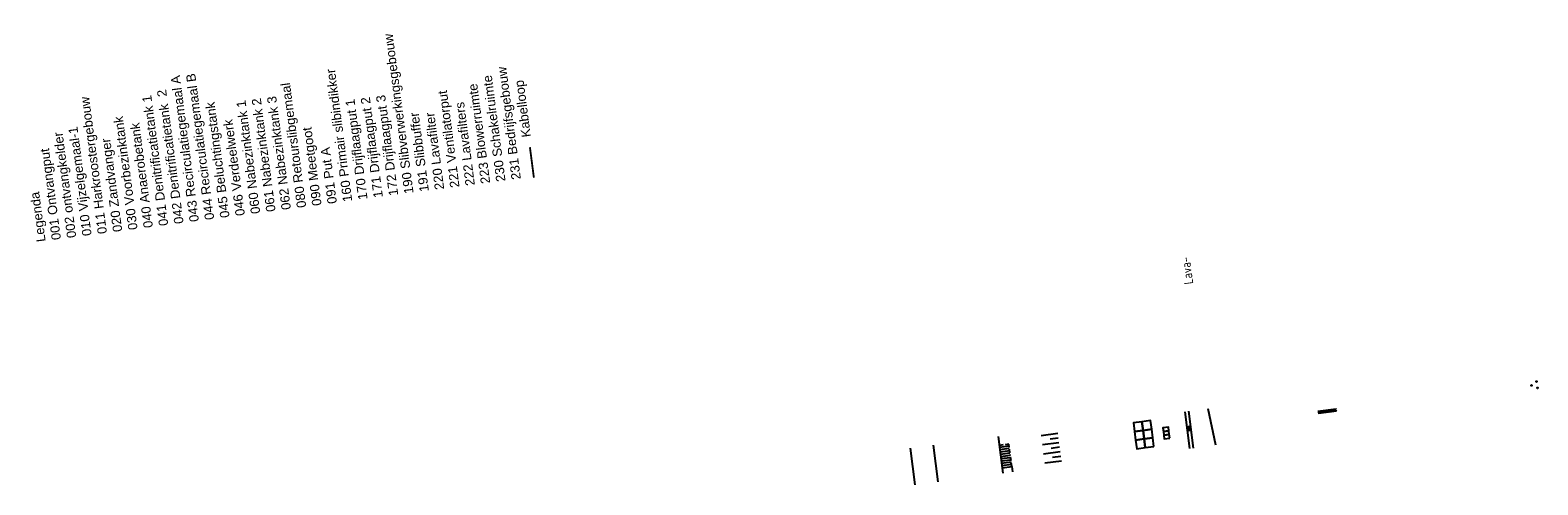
# Model space of a CAD drawing. Header units: metres. Extents: x 118125 to 118320, y 454784 to 455719.
# Tile 29 of 30: x 118125 to 118287, y 455546 to 455595. Entities that reach past the tile are written whole.
import ezdxf

# ---------------------------------------------------------------- set-up
doc = ezdxf.new("R2010")
doc.units = ezdxf.units.M
doc.header["$LTSCALE"] = 0.5
doc.linetypes.add('B1', pattern=[28, 8, -4, 8, -4, 0, -4])
doc.layers.add('_straatkolk', color=7, linetype='Continuous')
doc.layers.add('KABELLOOP', color=6, linetype='Continuous')
doc.styles.add('Arial', font='arial.ttf')
doc.styles.add('ISO', font='gbenor.shx')

# ---------------------------------------------------------------- blocks, each defined once
blk = doc.blocks.new('*U9')
at = {"layer": '_straatkolk'}
blk.add_hatch(color=256, dxfattribs=at).paths.add_polyline_path([(0.2, -0.15), (0.2, 0.15), (-0.2, -0.15)])
blk.add_lwpolyline([(0.2, -0.15), (0.2, 0.15), (-0.2, 0.15), (-0.2, -0.15)], close=True, dxfattribs=at)
blk.add_lwpolyline([(-0.2, -0.15), (0.2, 0.15)], dxfattribs=at)

msp = doc.modelspace()

# ---------------------------------------------------------------- hatches: boundary and pattern name
h = msp.add_hatch(color=256)
edge = h.paths.add_edge_path()
edge.add_arc((118286.58, 455556.49), 0.05, 0, 360)
edge = h.paths.add_edge_path()
edge.add_arc((118287.21, 455556.23), 0.05, 0, 360)
edge = h.paths.add_edge_path()
edge.add_arc((118287.12, 455556.91), 0.05, 0, 360)
h = msp.add_hatch()
h.set_pattern_fill('ANSI31', color=256, scale=0.05, style=0)
h.set_pattern_definition([(142.4699, (118239.83167, 455562.45858), (-0.0967071, -0.125894), [])])
h.paths.add_polyline_path([(118263.53, 455553.7), (118263.56, 455553.46), (118265.54, 455553.72), (118265.51, 455553.96)])

# ---------------------------------------------------------------- linework, layer by layer
at = {"color": 252}
for p, q in [((118233.71, 455551.11), (118235.5, 455551.34)), ((118233.84, 455550.12), (118235.63, 455550.35)), ((118234.67, 455550.73), (118235.56, 455550.85)), ((118234.8, 455549.74), (118235.69, 455549.86)), ((118233.97, 455549.13), (118235.76, 455549.36)), ((118234.1, 455548.13), (118235.89, 455548.37)), ((118234.93, 455548.75), (118235.82, 455548.86))]:
    msp.add_line(p, q, dxfattribs=at)
at = {"color": 1, "ltscale": 0.8}
msp.add_line((118220.14, 455545.77), (118219.62, 455549.74), dxfattribs=at)
at = {"ltscale": 20}
msp.add_line((118222.61, 455546.1), (118222.09, 455550.06), dxfattribs=at)
for points in [[(118249.75, 455549.68), (118249.23, 455553.65)], [(118250.15, 455549.73), (118249.63, 455553.7)], [(118252.55, 455550.05), (118251.73, 455553.98)], [(118263.53, 455553.7), (118265.51, 455553.96)], [(118265.54, 455553.72), (118263.56, 455553.46)], [(118229.06, 455551), (118229.58, 455547.04)], [(118230.25, 455549.94), (118229.22, 455549.81)], [(118230.28, 455549.69), (118229.25, 455549.56)], [(118230.32, 455549.45), (118229.28, 455549.31)], [(118230.35, 455549.2), (118229.31, 455549.06)], [(118230.38, 455548.95), (118229.35, 455548.81)], [(118230.41, 455548.7), (118229.38, 455548.57)], [(118230.45, 455548.45), (118229.41, 455548.32)], [(118230.48, 455548.21), (118229.44, 455548.07)], [(118230.51, 455547.96), (118229.48, 455547.82)], [(118229.5, 455547.61), (118230.54, 455547.75), (118230.61, 455547.17)]]:
    msp.add_lwpolyline(points)
for points in [[(118244.7, 455551.65), (118244.58, 455552.58), (118243.65, 455552.46), (118243.77, 455551.53)], [(118244.82, 455550.72), (118244.7, 455551.65), (118243.77, 455551.53), (118243.89, 455550.6)], [(118245.63, 455551.77), (118245.51, 455552.7), (118244.58, 455552.58), (118244.7, 455551.65)], [(118245.75, 455550.84), (118245.63, 455551.77), (118244.7, 455551.65), (118244.82, 455550.72)], [(118247.48, 455551.6), (118247.43, 455551.99), (118246.83, 455551.91), (118246.89, 455551.52)], [(118247.53, 455551.2), (118247.48, 455551.6), (118246.89, 455551.52), (118246.94, 455551.12)], [(118247.58, 455550.8), (118247.53, 455551.2), (118246.94, 455551.12), (118246.99, 455550.72)], [(118244.94, 455549.8), (118244.82, 455550.72), (118243.89, 455550.6), (118244.01, 455549.67)], [(118245.87, 455549.92), (118245.75, 455550.84), (118244.82, 455550.72), (118244.94, 455549.8)]]:
    msp.add_lwpolyline(points, close=True)
at = {"linetype": 'B1', "ltscale": 0.1}
msp.add_lwpolyline([(118230.54, 455547.75), (118230.22, 455550.15), (118229.18, 455550.01)], dxfattribs=at)
for centre in [(118286.58, 455556.49), (118287.12, 455556.91), (118287.21, 455556.23)]:
    msp.add_circle(centre, 0.05)
at = {"layer": 'KABELLOOP', "color": 6, "linetype": 'B1', "const_width": 0.2}
msp.add_lwpolyline([(118179.02, 455578.89), (118178.59, 455582.18)], dxfattribs=at)

# ---------------------------------------------------------------- block references
at = {"rotation": 97.45761760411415}
msp.add_blockref('*U9', (118249.72, 455551.86), dxfattribs=at)

# ---------------------------------------------------------------- texts
at = {"style": 'ISO'}
msp.add_text('Lava-', height=0.998, rotation=97.7506, dxfattribs=at).set_placement((118250.12, 455567.46))
at = {"color": 6, "insert": (118125.39, 455571.9), "char_height": 1, "attachment_point": 1, "rotation": 97.4699, "style": 'Arial'}
msp.add_mtext_dynamic_manual_height_columns('{\\C256;Legenda\\P001 Ontvangput\\P002 ontvangkelder\\P010 Vijzelgemaal-1\\P011 Harkroostergebouw\\P020 Zandvanger\\P030 Voorbezinktank\\P040 Anaerobetank\\P041 Denitrificatietank 1\\P042 Denitrificatietank  2\\P043 Recirculatiegemaal A\\P044 Recirculatiegemaal B\\P045 Beluchtingstank\\P046 Verdeelwerk\\P060 Nabezinktank 1\\P061 Nabezinktank 2\\P062 Nabezinktank 3\\P080 Retourslibgemaal\\P090 Meetgoot\\P091 Put A\\P160 Primair slibindikker\\P170 Drijflaagput 1\\P171 Drijflaagput 2\\P172 Drijflaagput 3\\P190 Slibverwerkingsgebouw\\P191 Slibbuffer\\P220 Lavafilter\\P221 Ventilatorput\\P222 Lavafilters\\P223 Blowerruimte\\P230 Schakelruimte\\P231 Bedrijfsgebouw\\P^I Kabelloop}', width=41.7881, gutter_width=0.2, heights=[0], dxfattribs=at)

doc.saveas('drawing.dxf')
